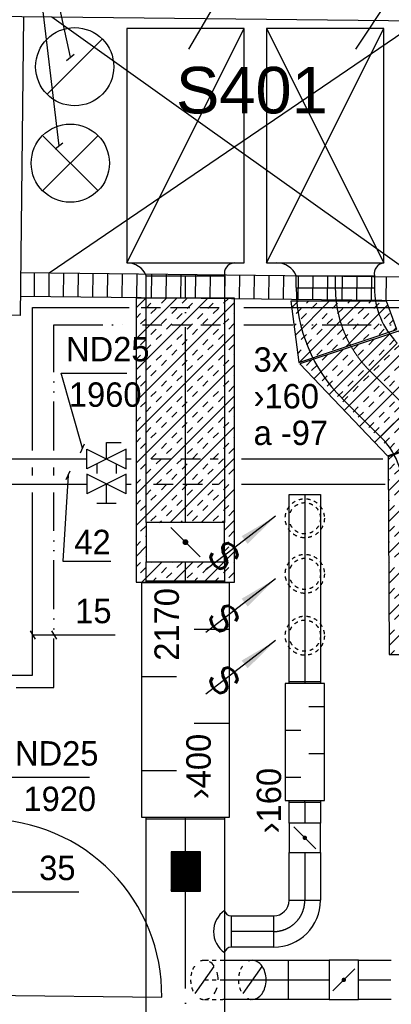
# Model space of a CAD drawing. Header units: millimetres. Extents: x 0 to 83130, y 0 to 53088.
# Tile 100 of 105: x 56259 to 58160, y 44859 to 49897. Entities that reach past the tile are written whole.
import ezdxf
from ezdxf.enums import TextEntityAlignment as Align

# ---------------------------------------------------------------- set-up
doc = ezdxf.new("R2010")
doc.units = ezdxf.units.MM
doc.header["$LTSCALE"] = 50
doc.header["$MEASUREMENT"] = 0
doc.header["$PDMODE"] = 1
for name, pattern in [('2V-CENT', [23, 20, -1.5, 0, -1.5]), ('DASHED_2', [3, 2, -1]), ('V-GOMD', [0.8, 0.4, -0.4]), ('V-KV', [2, 1, 1]), ('V-V', [2, 1, 1]), ('V-VV', [8, 5, -1, 0, -1, 0, -1])]:
    doc.linetypes.add(name, pattern=pattern)
doc.layers.get('0').update_dxf_attribs({"linetype": 'CONTINUOUS'})
for name, color, linetype in [('20604A200D001$0$832 Rominfo', 7, 'CONTINUOUS'), ('20604A200D001$0$A12-HEL4', 251, 'CONTINUOUS'), ('20604A200D001$0$A24-HEL1', 251, 'CONTINUOUS'), ('20604A200D001$0$A24-HEL2', 251, 'CONTINUOUS'), ('20604A200D001$0$A24-SKR1', 251, 'CONTINUOUS'), ('V060-', 3, 'CONTINUOUS'), ('V061-', 1, 'CONTINUOUS'), ('V070-', 3, 'CONTINUOUS'), ('V071-', 1, 'CONTINUOUS'), ('V080-', 3, 'CONTINUOUS'), ('V081', 1, 'CONTINUOUS'), ('V110', 1, 'CONTINUOUS'), ('V110-', 6, 'CONTINUOUS'), ('V111-', 1, 'CONTINUOUS'), ('xref', 7, 'CONTINUOUS')]:
    doc.layers.add(name, color=color, linetype=linetype)
doc.styles.add('20604A200D001$0$Arial', font='arial.ttf', dxfattribs={"height": 238.125})
doc.styles.add('FISO', font='fiso')
doc.styles.add('ISO', font='ISO')
doc.styles.add('SIMPLEX', font='SIMPLEX')

# ---------------------------------------------------------------- blocks, each defined once
blk = doc.blocks.new('TLC90', base_point=(0, 4))
at = {"color": 1}
for p, q in [((-0.346, 4.346), (0.346, 3.654)), ((-0.346, 3.654), (0.346, 4.346))]:
    blk.add_line(p, q, dxfattribs=at)
blk = doc.blocks.new('C90', base_point=(16233, 22618))
at = {"color": 0, "linetype": 'ByBlock'}
blk.add_circle((16233, 22618), 0.5, dxfattribs=at)
blk = doc.blocks.new('FLC90', base_point=(0, 5))
at = {"color": 1}
blk.add_line((-0.346, 4.654), (0.346, 5.346), dxfattribs=at)
blk = doc.blocks.new('FLCG45', base_point=(6, 3))
at = {"color": 1, "linetype": 'V-GOMD'}
blk.add_line((5.756, 2.654), (6.244, 3.346), dxfattribs=at)
blk = doc.blocks.new('LD_P')
for p, q in [((-0.5, 0.5), (-0.5, -0.5)), ((0.5, 0.5), (-0.5, 0.5)), ((0.5, -0.5), (0.5, 0.5)), ((-0.5, -0.5), (0.5, -0.5))]:
    blk.add_line(p, q)
at = {"color": 1}
for p, q in [((-0.3, 0.5), (-0.3, 0.1)), ((0.1, 0.5), (0.1, 0.1)), ((-0.1, -0.5), (-0.1, -0.1)), ((0.3, -0.5), (0.3, -0.1))]:
    blk.add_line(p, q, dxfattribs=at)
blk = doc.blocks.new('KSP_P', base_point=(16239.5, 22597.5))
at = {"color": 0, "linetype": 'ByBlock'}
for p, q in [((16240, 22598), (16239, 22598)), ((16239, 22598), (16239, 22597)), ((16240, 22597), (16240, 22598)), ((16239, 22597), (16240, 22597))]:
    blk.add_line(p, q, dxfattribs=at)
blk = doc.blocks.new('2SP_P', base_point=(16239.5, 22597.5))
for p in [(16239, 22597.5), (16240, 22597.5)]:
    blk.add_point(p)
at = {"color": 0, "linetype": 'ByBlock'}
blk.add_blockref('KSP_P', (16239.5, 22597.5), dxfattribs=at)
at = {"style": 'SIMPLEX', "flags": 3}
blk.add_attdef('0', (16239.5, 22597.5), '', height=1, dxfattribs=at)
blk = doc.blocks.new('C3A', base_point=(16246, 22590.5))
at = {"color": 0, "linetype": 'ByBlock'}
blk.add_line((16247, 22590.5), (16246, 22590.5), dxfattribs=at)
blk = doc.blocks.new('K3A', base_point=(16246, 22590.5))
at = {"color": 0, "linetype": 'ByBlock'}
for p, q in [((16246, 22591), (16247, 22591)), ((16247, 22591), (16247, 22590)), ((16247, 22590), (16246, 22590))]:
    blk.add_line(p, q, dxfattribs=at)
blk = doc.blocks.new('33A', base_point=(16246, 22590.5))
blk.add_point((16247, 22590.5))
at = {"color": 0, "linetype": 'ByBlock'}
blk.add_blockref('K3A', (16246, 22590.5), dxfattribs=at)
at = {"color": 1, "linetype": '2V-CENT'}
blk.add_blockref('C3A', (16246, 22590.5), dxfattribs=at)
at = {"style": 'SIMPLEX', "flags": 3}
blk.add_attdef('0', (16246, 22590.5), '', height=1, dxfattribs=at)
blk = doc.blocks.new('SPJALL', base_point=(16229, 22594))
at = {"color": 1}
blk.add_line((16228.625, 22593.625), (16229.375, 22594.375), dxfattribs=at)
at = {"color": 1, "const_width": 0.075}
blk.add_lwpolyline([(16229, 22594.0375, -1), (16229, 22593.9625, -1), (16229, 22594.0375, -1)], format="xyb", dxfattribs=at)
blk = doc.blocks.new('CBOJ45_P', base_point=(16236.061, 22619.837))
at = {"color": 0, "linetype": 'ByBlock'}
blk.add_arc((16235.44, 22621.337, 0.686), 1.5, 270, 315, dxfattribs=at)
blk = doc.blocks.new('KBOJ45_P', base_point=(16236.061, 22619.837))
at = {"color": 0, "linetype": 'ByBlock'}
for p, q in [((16236.147, 22620.63), (16236.854, 22619.923)), ((16235.44, 22619.337, 0.686), (16235.44, 22620.337, 0.686))]:
    blk.add_line(p, q, dxfattribs=at)
for radius in [1, 2]:
    blk.add_arc((16235.44, 22621.337, 0.686), radius, 270, 315, dxfattribs=at)
blk = doc.blocks.new('3BOJ45_P', base_point=(16236.061, 22619.837))
for p in [(16236.501, 22620.276), (16235.44, 22619.837)]:
    blk.add_point(p)
at = {"color": 0, "linetype": 'ByBlock'}
blk.add_blockref('KBOJ45_P', (16236.061, 22619.837), dxfattribs=at)
at = {"color": 1, "linetype": '2V-CENT'}
blk.add_blockref('CBOJ45_P', (16236.061, 22619.837), dxfattribs=at)
at = {"style": 'ISO', "flags": 3}
blk.add_attdef('0', (16236.061, 22619.837), '', height=1, dxfattribs=at)
blk = doc.blocks.new('V420', base_point=(455, 404.5))
blk.add_line((455, 404.5), (464, 404.5))
blk.add_solid([(455, 404.5), (459, 405), (459, 404)])
blk = doc.blocks.new('V422', base_point=(16230, 22585))
blk.add_blockref('V420', (16230, 22585))
at = {"style": 'SIMPLEX'}
blk.add_text('s', height=4, rotation=90, dxfattribs=at).set_placement((16238, 22585), align=Align.CENTER)
blk = doc.blocks.new('CBOJ90_PB', base_point=(86107, 31352))
at = {"color": 0, "linetype": 'ByBlock'}
blk.add_arc((86106, 31353), 1, 270, 360, dxfattribs=at)
blk = doc.blocks.new('KBOJ90_PB', base_point=(86107, 31352))
at = {"color": 0, "linetype": 'ByBlock'}
for p, q in [((86106.5, 31353), (86107.5, 31353)), ((86106, 31352.5), (86106, 31351.5))]:
    blk.add_line(p, q, dxfattribs=at)
for radius in [1.5, 0.5]:
    blk.add_arc((86106, 31353), radius, 270, 360, dxfattribs=at)
blk = doc.blocks.new('3BOJ90_PB', base_point=(86107, 31352))
for p in [(86107, 31353), (86106, 31352)]:
    blk.add_point(p)
at = {"color": 1, "linetype": '2V-CENT'}
blk.add_blockref('CBOJ90_PB', (86107, 31352), dxfattribs=at)
at = {"color": 0, "linetype": 'ByBlock'}
blk.add_blockref('KBOJ90_PB', (86107, 31352), dxfattribs=at)
at = {"style": 'ISO', "flags": 3}
blk.add_attdef('0', (86107, 31352), '', height=1, dxfattribs=at)
blk = doc.blocks.new('*X221')
at = {"color": 0}
for p, q in [((56854.9, 48104.5), (57222.4, 48471.9)), ((56854.9, 48263.6), (57063.3, 48471.9)), ((56854.9, 48422.7), (56904.2, 48471.9)), ((56984, 48445.7), (57010.2, 48471.9)), ((57090, 48445.7), (57116.3, 48471.9)), ((57302.2, 48445.7), (57328.4, 48471.9)), ((56854.9, 47945.4), (57358.5, 48449)), ((56904.4, 48419.1), (56930.9, 48445.7)), ((56930.9, 48392.6), (56957.5, 48419.1)), ((57037, 48392.6), (57063.5, 48419.1)), ((57116.6, 48419.1), (57143.1, 48445.7)), ((57222.6, 48419.1), (57249.1, 48445.7)), ((57249.1, 48392.6), (57275.6, 48419.1)), ((56854.9, 48369.6), (56877.9, 48392.6)), ((56877.9, 48339.6), (56904.4, 48366.1)), ((56984, 48339.6), (57010.5, 48366.1)), ((57063.5, 48366.1), (57090, 48392.6)), ((57169.6, 48366.1), (57196.1, 48392.6)), ((57196.1, 48339.6), (57222.6, 48366.1)), ((57302.2, 48339.6), (57328.7, 48366.1)), ((57355.2, 48392.6), (57358.5, 48395.9)), ((57010.5, 48313.1), (57037, 48339.6)), ((57116.6, 48313.1), (57143.1, 48339.6)), ((57328.7, 48313.1), (57355.2, 48339.6)), ((56854.9, 47786.3), (57358.5, 48289.9)), ((56930.9, 48286.6), (56957.5, 48313.1)), ((56957.5, 48260), (56984, 48286.6)), ((57063.5, 48260), (57090, 48286.6)), ((57143.1, 48286.6), (57169.6, 48313.1)), ((57249.1, 48286.6), (57275.6, 48313.1)), ((57275.6, 48260), (57302.2, 48286.6)), ((56877.9, 48233.5), (56904.4, 48260)), ((56904.4, 48207), (56930.9, 48233.5)), ((57010.5, 48207), (57037, 48233.5)), ((57090, 48233.5), (57116.6, 48260)), ((57196.1, 48233.5), (57222.6, 48260)), ((57222.6, 48207), (57249.1, 48233.5)), ((57328.7, 48207), (57355.2, 48233.5)), ((56854.9, 48157.5), (56877.9, 48180.5)), ((56957.5, 48154), (56984, 48180.5)), ((57037, 48180.5), (57063.5, 48207)), ((57143.1, 48180.5), (57169.6, 48207)), ((57169.6, 48154), (57196.1, 48180.5)), ((57275.6, 48154), (57302.2, 48180.5)), ((57355.2, 48180.5), (57358.5, 48183.8)), ((56854.9, 47627.2), (57358.5, 48130.8)), ((56904.4, 48100.9), (56930.9, 48127.5)), ((56984, 48127.5), (57010.5, 48154)), ((57090, 48127.5), (57116.6, 48154)), ((57116.6, 48100.9), (57143.1, 48127.5)), ((57222.6, 48100.9), (57249.1, 48127.5)), ((57302.2, 48127.5), (57328.7, 48154)), ((56854.9, 48051.4), (56877.9, 48074.4)), ((56930.9, 48074.4), (56957.5, 48100.9)), ((57037, 48074.4), (57063.5, 48100.9)), ((57063.5, 48047.9), (57090, 48074.4)), ((57169.6, 48047.9), (57196.1, 48074.4)), ((57249.1, 48074.4), (57275.6, 48100.9)), ((57355.2, 48074.4), (57358.5, 48077.7)), ((56877.9, 48021.4), (56904.4, 48047.9)), ((56984, 48021.4), (57010.5, 48047.9)), ((57010.5, 47994.9), (57037, 48021.4)), ((57116.6, 47994.9), (57143.1, 48021.4)), ((57196.1, 48021.4), (57222.6, 48047.9)), ((57302.2, 48021.4), (57328.7, 48047.9)), ((57328.7, 47994.9), (57355.2, 48021.4)), ((56854.9, 47468.1), (57358.5, 47971.7)), ((56930.9, 47968.4), (56957.5, 47994.9)), ((56957.5, 47941.8), (56984, 47968.4)), ((57063.5, 47941.8), (57090, 47968.4)), ((57143.1, 47968.4), (57169.6, 47994.9)), ((57249.1, 47968.4), (57275.6, 47994.9)), ((57275.6, 47941.8), (57302.2, 47968.4)), ((56877.9, 47915.3), (56904.4, 47941.8)), ((56904.4, 47888.8), (56930.9, 47915.3)), ((57010.5, 47888.8), (57037, 47915.3)), ((57090, 47915.3), (57116.6, 47941.8)), ((57196.1, 47915.3), (57222.6, 47941.8)), ((57222.6, 47888.8), (57249.1, 47915.3)), ((57328.7, 47888.8), (57355.2, 47915.3)), ((56854.9, 47839.3), (56877.9, 47862.3)), ((56957.5, 47835.8), (56984, 47862.3)), ((57037, 47862.3), (57063.5, 47888.8)), ((57143.1, 47862.3), (57169.6, 47888.8)), ((57169.6, 47835.8), (57196.1, 47862.3)), ((57275.6, 47835.8), (57302.2, 47862.3)), ((57355.2, 47862.3), (57358.5, 47865.6)), ((56854.9, 47309), (57358.5, 47812.6)), ((56984, 47809.3), (57010.5, 47835.8)), ((57090, 47809.3), (57116.6, 47835.8)), ((57302.2, 47809.3), (57328.7, 47835.8)), ((56904.4, 47782.7), (56930.9, 47809.3)), ((56930.9, 47756.2), (56957.5, 47782.7)), ((57037, 47756.2), (57063.5, 47782.7)), ((57116.6, 47782.7), (57143.1, 47809.3)), ((57222.6, 47782.7), (57249.1, 47809.3)), ((57249.1, 47756.2), (57275.6, 47782.7)), ((57355.2, 47756.2), (57358.5, 47759.5)), ((56854.9, 47733.2), (56877.9, 47756.2)), ((56877.9, 47703.2), (56904.4, 47729.7)), ((56984, 47703.2), (57010.5, 47729.7)), ((57063.5, 47729.7), (57090, 47756.2)), ((57169.6, 47729.7), (57196.1, 47756.2)), ((57196.1, 47703.2), (57222.6, 47729.7)), ((57302.2, 47703.2), (57328.7, 47729.7)), ((56930.9, 47650.2), (56957.5, 47676.7)), ((57010.5, 47676.7), (57037, 47703.2)), ((57116.6, 47676.7), (57143.1, 47703.2)), ((57143.1, 47650.2), (57169.6, 47676.7)), ((57249.1, 47650.2), (57275.6, 47676.7)), ((57328.7, 47676.7), (57355.2, 47703.2)), ((56877.9, 47597.1), (56904.4, 47623.6)), ((56957.5, 47623.6), (56984, 47650.2)), ((57028.2, 47323.2), (57358.5, 47653.5)), ((57063.5, 47623.6), (57090, 47650.2)), ((57090, 47597.1), (57116.6, 47623.6)), ((57196.1, 47597.1), (57222.6, 47623.6)), ((57275.6, 47623.6), (57302.2, 47650.2)), ((56904.4, 47570.6), (56930.9, 47597.1)), ((57010.5, 47570.6), (57037, 47597.1)), ((57037, 47544.1), (57063.5, 47570.6)), ((57143.1, 47544.1), (57169.6, 47570.6)), ((57222.6, 47570.6), (57249.1, 47597.1)), ((57328.7, 47570.6), (57355.2, 47597.1)), ((56854.9, 47521.1), (56877.9, 47544.1)), ((56957.5, 47517.6), (56984, 47544.1)), ((56984, 47491.1), (57010.5, 47517.6)), ((57090, 47491.1), (57116.6, 47517.6)), ((57169.6, 47517.6), (57196.1, 47544.1)), ((57275.6, 47517.6), (57302.2, 47544.1)), ((57302.2, 47491.1), (57328.7, 47517.6)), ((57355.2, 47544.1), (57358.5, 47547.4)), ((56904.4, 47464.5), (56930.9, 47491.1)), ((56930.9, 47438), (56957.5, 47464.5)), ((57037, 47438), (57063.5, 47464.5)), ((57116.6, 47464.5), (57143.1, 47491.1)), ((57187.3, 47323.2), (57358.5, 47494.4)), ((57222.6, 47464.5), (57249.1, 47491.1)), ((57249.1, 47438), (57275.6, 47464.5)), ((56854.9, 47415), (56877.9, 47438)), ((56877.9, 47385), (56904.4, 47411.5)), ((56984, 47385), (57010.5, 47411.5)), ((57063.5, 47411.5), (57090, 47438)), ((57169.6, 47411.5), (57196.1, 47438)), ((57196.1, 47385), (57222.6, 47411.5)), ((57302.2, 47385), (57328.7, 47411.5)), ((57355.2, 47438), (57358.5, 47441.3)), ((56930.9, 47332), (56957.5, 47358.5)), ((57010.5, 47358.5), (57037, 47385)), ((57116.6, 47358.5), (57143.1, 47385)), ((57143.1, 47332), (57169.6, 47358.5)), ((57249.1, 47332), (57275.6, 47358.5)), ((57328.7, 47358.5), (57355.2, 47385)), ((56975.2, 47323.2), (56984, 47332)), ((57081.2, 47323.2), (57090, 47332)), ((57293.4, 47323.2), (57302.2, 47332)), ((57307.1, 47283.9), (57358.5, 47335.3)), ((56877.9, 47278.9), (56904.4, 47305.4)), ((57328.7, 47252.4), (57355.2, 47278.9)), ((56854.9, 47202.9), (56877.9, 47225.9)), ((56904.4, 47252.4), (56907.1, 47255.1)), ((57355.2, 47225.9), (57358.5, 47229.2)), ((56854.9, 47149.9), (56907.1, 47202.1)), ((57307.1, 47177.8), (57328.7, 47199.4)), ((57307.1, 47124.8), (57358.5, 47176.2)), ((56854.9, 47096.8), (56877.9, 47119.8)), ((56883.4, 47019.3), (56987.3, 47123.2)), ((56904.4, 47146.3), (56907.1, 47149)), ((56930.9, 47119.8), (56934.3, 47123.2)), ((57037, 47119.8), (57040.3, 47123.2)), ((57042.5, 47019.3), (57146.4, 47123.2)), ((57063.5, 47093.3), (57090, 47119.8)), ((57169.6, 47093.3), (57196.1, 47119.8)), ((57201.6, 47019.3), (57305.5, 47123.2)), ((57249.1, 47119.8), (57252.5, 47123.2)), ((57355.2, 47119.8), (57358.5, 47123.1)), ((56877.9, 47066.8), (56904.4, 47093.3)), ((56984, 47066.8), (57010.5, 47093.3)), ((57010.5, 47040.3), (57037, 47066.8)), ((57116.6, 47040.3), (57143.1, 47066.8)), ((57196.1, 47066.8), (57222.6, 47093.3)), ((57302.2, 47066.8), (57328.7, 47093.3)), ((57328.7, 47040.3), (57355.2, 47066.8)), ((56936.4, 47019.3), (56957.5, 47040.3)), ((57148.6, 47019.3), (57169.6, 47040.3)), ((57254.6, 47019.3), (57275.6, 47040.3))]:
    blk.add_line(p, q, dxfattribs=at)
blk = doc.blocks.new('*X222')
at = {"color": 0}
for p, q in [((57650.8, 48423.1), (57683.6, 48455.8)), ((57669.4, 48282.6), (57842.7, 48455.8)), ((57673.4, 48392.6), (57699.9, 48419.1)), ((57688.3, 48142.4), (58001.8, 48455.8)), ((57726.4, 48445.7), (57736.6, 48455.8)), ((57752.9, 48419.1), (57779.5, 48445.7)), ((57859, 48419.1), (57885.5, 48445.7)), ((57885.5, 48392.6), (57912, 48419.1)), ((57928, 48223), (58142.3, 48437.2)), ((57938.6, 48445.7), (57948.7, 48455.8)), ((57991.6, 48392.6), (58018.1, 48419.1)), ((58044.6, 48445.7), (58054.8, 48455.8)), ((58071.1, 48419.1), (58097.7, 48445.7)), ((57699.9, 48366.1), (57726.4, 48392.6)), ((57806, 48366.1), (57832.5, 48392.6)), ((57832.5, 48339.6), (57859, 48366.1)), ((57938.6, 48339.6), (57965.1, 48366.1)), ((58018.1, 48366.1), (58044.6, 48392.6)), ((58124.2, 48366.1), (58150.7, 48392.6)), ((57663.2, 48329.4), (57673.4, 48339.6)), ((57752.9, 48313.1), (57779.5, 48339.6)), ((57965.1, 48313.1), (57991.6, 48339.6)), ((58071.1, 48313.1), (58097.7, 48339.6)), ((58150.7, 48339.6), (58170.6, 48359.5)), ((58167.7, 48303.6), (58184.8, 48320.7)), ((57699.9, 48260), (57726.4, 48286.6)), ((57779.5, 48286.6), (57806, 48313.1)), ((57842.2, 47978.1), (58152.8, 48288.7)), ((57885.5, 48286.6), (57912, 48313.1)), ((57912, 48260), (57938.6, 48286.6)), ((58018.1, 48260), (58044.6, 48286.6)), ((58097.7, 48286.6), (58124.2, 48313.1)), ((58203.7, 48286.6), (58209.4, 48292.2)), ((58230.2, 48260), (58236, 48265.8)), ((57726.4, 48233.5), (57752.9, 48260)), ((57832.5, 48233.5), (57859, 48260)), ((57859, 48207), (57885.5, 48233.5)), ((57919.8, 47896.6), (58262.7, 48239.4)), ((57965.1, 48207), (57991.6, 48233.5)), ((58044.6, 48233.5), (58071.1, 48260)), ((58150.7, 48233.5), (58177.2, 48260)), ((58177.2, 48207), (58203.7, 48233.5)), ((58283.3, 48207), (58289.3, 48213.1)), ((57681.8, 48188.9), (57699.9, 48207)), ((57764.7, 48059.6), (57914.2, 48209.2)), ((57779.5, 48180.5), (57806, 48207)), ((57806, 48154), (57832.5, 48180.5)), ((57912, 48154), (57938.6, 48180.5)), ((57991.6, 48180.5), (58018.1, 48207)), ((58097.7, 48180.5), (58124.2, 48207)), ((58124.2, 48154), (58150.7, 48180.5)), ((58230.2, 48154), (58256.8, 48180.5)), ((58309.8, 48180.5), (58316, 48186.7)), ((57726.4, 48127.5), (57752.9, 48154)), ((57752.9, 48100.9), (57779.5, 48127.5)), ((57859, 48100.9), (57885.5, 48127.5)), ((57938.6, 48127.5), (57965.1, 48154)), ((57997.4, 47815), (58342.6, 48160.3)), ((58044.6, 48127.5), (58071.1, 48154)), ((58071.1, 48100.9), (58097.7, 48127.5)), ((58177.2, 48100.9), (58203.7, 48127.5)), ((58256.8, 48127.5), (58283.3, 48154)), ((58362.8, 48127.5), (58369.3, 48133.9)), ((57806, 48047.9), (57832.5, 48074.4)), ((57885.5, 48074.4), (57912, 48100.9)), ((57991.6, 48074.4), (58018.1, 48100.9)), ((58018.1, 48047.9), (58044.6, 48074.4)), ((58074.9, 47733.5), (58422.6, 48081.2)), ((58124.2, 48047.9), (58150.7, 48074.4)), ((58203.7, 48074.4), (58230.2, 48100.9)), ((58309.8, 48074.4), (58336.3, 48100.9)), ((58336.3, 48047.9), (58362.8, 48074.4)), ((58389.3, 48100.9), (58396, 48107.5)), ((57832.5, 48021.4), (57859, 48047.9)), ((57938.6, 48021.4), (57965.1, 48047.9)), ((57965.1, 47994.9), (57991.6, 48021.4)), ((58071.1, 47994.9), (58097.7, 48021.4)), ((58150.7, 48021.4), (58177.2, 48047.9)), ((58256.8, 48021.4), (58283.3, 48047.9)), ((58283.3, 47994.9), (58309.8, 48021.4)), ((58389.3, 47994.9), (58415.9, 48021.4)), ((58442.4, 48047.9), (58449.3, 48054.8)), ((58468.9, 48021.4), (58475.9, 48028.4)), ((57885.5, 47968.4), (57912, 47994.9)), ((57912, 47941.8), (57938.6, 47968.4)), ((58018.1, 47941.8), (58044.6, 47968.4)), ((58097.7, 47968.4), (58124.2, 47994.9)), ((58179.3, 47678.8), (58502.6, 48002)), ((58203.7, 47968.4), (58230.2, 47994.9)), ((58230.2, 47941.8), (58256.8, 47968.4)), ((58336.3, 47941.8), (58362.8, 47968.4)), ((58415.9, 47968.4), (58442.4, 47994.9)), ((58521.9, 47968.4), (58529.2, 47975.7)), ((57965.1, 47888.8), (57991.6, 47915.3)), ((58044.6, 47915.3), (58071.1, 47941.8)), ((58150.7, 47915.3), (58177.2, 47941.8)), ((58177.2, 47888.8), (58203.7, 47915.3)), ((58283.3, 47888.8), (58309.8, 47915.3)), ((58362.8, 47915.3), (58389.3, 47941.8)), ((58424.4, 47764.8), (58582.5, 47922.9)), ((58468.9, 47915.3), (58495.4, 47941.8)), ((58495.4, 47888.8), (58521.9, 47915.3)), ((58548.4, 47941.8), (58555.9, 47949.3)), ((57991.6, 47862.3), (58018.1, 47888.8)), ((58097.7, 47862.3), (58124.2, 47888.8)), ((58124.2, 47835.8), (58150.7, 47862.3)), ((58230.2, 47835.8), (58256.8, 47862.3)), ((58309.8, 47862.3), (58336.3, 47888.8)), ((58415.9, 47862.3), (58442.4, 47888.8)), ((58442.4, 47835.8), (58468.9, 47862.3)), ((58548.4, 47835.8), (58575, 47862.3)), ((58601.5, 47888.8), (58609.2, 47896.5)), ((58628, 47862.3), (58635.9, 47870.2)), ((58044.6, 47809.3), (58071.1, 47835.8)), ((58146.5, 47327.7), (58658.4, 47839.7)), ((58256.8, 47809.3), (58283.3, 47835.8)), ((58362.8, 47809.3), (58389.3, 47835.8)), ((58575, 47809.3), (58576.9, 47811.2)), ((58587.9, 47822.2), (58601.5, 47835.8)), ((58071.1, 47782.7), (58097.7, 47809.3)), ((58177.2, 47782.7), (58203.7, 47809.3)), ((58203.7, 47756.2), (58230.2, 47782.7)), ((58309.8, 47756.2), (58336.3, 47782.7)), ((58389.3, 47782.7), (58415.9, 47809.3)), ((58506.1, 47793.5), (58521.9, 47809.3)), ((58521.9, 47756.2), (58548.4, 47782.7)), ((58628, 47756.2), (58654.5, 47782.7)), ((58124.2, 47729.7), (58150.7, 47756.2)), ((58145.8, 47486.1), (58413.8, 47754.2)), ((58150.7, 47703.2), (58177.2, 47729.7)), ((58261, 47707.5), (58283.3, 47729.7)), ((58342.7, 47736.1), (58362.8, 47756.2)), ((58442.4, 47729.7), (58468.9, 47756.2)), ((58468.9, 47703.2), (58495.4, 47729.7)), ((58575, 47703.2), (58601.5, 47729.7)), ((58654.5, 47729.7), (58659.5, 47734.7)), ((58145, 47644.5), (58169.2, 47668.7)), ((58147.2, 47169.4), (58659.5, 47681.7)), ((58203.7, 47650.2), (58230.2, 47676.7)), ((58283.3, 47676.7), (58309.8, 47703.2)), ((58389.3, 47676.7), (58415.9, 47703.2)), ((58415.9, 47650.2), (58442.4, 47676.7)), ((58521.9, 47650.2), (58548.4, 47676.7)), ((58601.5, 47676.7), (58628, 47703.2)), ((58150.7, 47597.1), (58177.2, 47623.6)), ((58230.2, 47623.6), (58256.8, 47650.2)), ((58336.3, 47623.6), (58362.8, 47650.2)), ((58362.8, 47597.1), (58389.3, 47623.6)), ((58468.9, 47597.1), (58495.4, 47623.6)), ((58548.4, 47623.6), (58575, 47650.2)), ((58654.5, 47623.6), (58659.5, 47628.7)), ((58177.2, 47570.6), (58203.7, 47597.1)), ((58283.3, 47570.6), (58309.8, 47597.1)), ((58309.8, 47544.1), (58336.3, 47570.6)), ((58415.9, 47544.1), (58442.4, 47570.6)), ((58495.4, 47570.6), (58521.9, 47597.1)), ((58601.5, 47570.6), (58628, 47597.1)), ((58628, 47544.1), (58654.5, 47570.6)), ((58145.5, 47538.9), (58150.7, 47544.1)), ((58147.9, 47011), (58659.5, 47522.6)), ((58230.2, 47517.6), (58256.8, 47544.1)), ((58256.8, 47491.1), (58283.3, 47517.6)), ((58362.8, 47491.1), (58389.3, 47517.6)), ((58442.4, 47517.6), (58468.9, 47544.1)), ((58548.4, 47517.6), (58575, 47544.1)), ((58575, 47491.1), (58601.5, 47517.6)), ((58177.2, 47464.5), (58203.7, 47491.1)), ((58203.7, 47438), (58230.2, 47464.5)), ((58309.8, 47438), (58336.3, 47464.5)), ((58389.3, 47464.5), (58415.9, 47491.1)), ((58495.4, 47464.5), (58521.9, 47491.1)), ((58521.9, 47438), (58548.4, 47464.5)), ((58628, 47438), (58654.5, 47464.5)), ((58146, 47433.3), (58150.7, 47438)), ((58150.7, 47385), (58177.2, 47411.5)), ((58256.8, 47385), (58283.3, 47411.5)), ((58336.3, 47411.5), (58362.8, 47438)), ((58442.4, 47411.5), (58468.9, 47438)), ((58468.9, 47385), (58495.4, 47411.5)), ((58575, 47385), (58601.5, 47411.5)), ((58654.5, 47411.5), (58659.5, 47416.5)), ((58148.6, 46852.6), (58659.5, 47363.5)), ((58203.7, 47332), (58230.2, 47358.5)), ((58283.3, 47358.5), (58309.8, 47385)), ((58389.3, 47358.5), (58415.9, 47385)), ((58415.9, 47332), (58442.4, 47358.5)), ((58521.9, 47332), (58548.4, 47358.5)), ((58601.5, 47358.5), (58628, 47385)), ((58230.2, 47305.4), (58256.8, 47332)), ((58336.3, 47305.4), (58362.8, 47332)), ((58548.4, 47305.4), (58575, 47332)), ((58654.5, 47305.4), (58659.5, 47310.5)), ((58150.7, 47278.9), (58177.2, 47305.4)), ((58177.2, 47252.4), (58203.7, 47278.9)), ((58283.3, 47252.4), (58309.8, 47278.9)), ((58362.8, 47278.9), (58389.3, 47305.4)), ((58468.9, 47278.9), (58495.4, 47305.4)), ((58495.4, 47252.4), (58521.9, 47278.9)), ((58601.5, 47252.4), (58628, 47278.9)), ((58147, 47222.2), (58150.7, 47225.9)), ((58230.2, 47199.4), (58256.8, 47225.9)), ((58309.8, 47225.9), (58336.3, 47252.4)), ((58415.9, 47225.9), (58442.4, 47252.4)), ((58442.4, 47199.4), (58468.9, 47225.9)), ((58548.4, 47199.4), (58575, 47225.9)), ((58628, 47225.9), (58654.5, 47252.4)), ((58149.4, 46694.2), (58659.5, 47204.4)), ((58177.2, 47146.3), (58203.7, 47172.9)), ((58256.8, 47172.9), (58283.3, 47199.4)), ((58362.8, 47172.9), (58389.3, 47199.4)), ((58389.3, 47146.3), (58415.9, 47172.9)), ((58495.4, 47146.3), (58521.9, 47172.9)), ((58575, 47172.9), (58601.5, 47199.4)), ((58147.4, 47116.6), (58150.7, 47119.8)), ((58203.7, 47119.8), (58230.2, 47146.3)), ((58309.8, 47119.8), (58336.3, 47146.3)), ((58336.3, 47093.3), (58362.8, 47119.8)), ((58442.4, 47093.3), (58468.9, 47119.8)), ((58521.9, 47119.8), (58548.4, 47146.3)), ((58628, 47119.8), (58654.5, 47146.3)), ((58150.7, 47066.8), (58177.2, 47093.3)), ((58256.8, 47066.8), (58283.3, 47093.3)), ((58283.3, 47040.3), (58309.8, 47066.8)), ((58389.3, 47040.3), (58415.9, 47066.8)), ((58468.9, 47066.8), (58495.4, 47093.3)), ((58575, 47066.8), (58601.5, 47093.3)), ((58601.5, 47040.3), (58628, 47066.8)), ((58654.5, 47093.3), (58659.5, 47098.3)), ((58203.7, 47013.8), (58230.2, 47040.3)), ((58230.2, 46987.2), (58256.8, 47013.8)), ((58262.5, 46648.2), (58659.5, 47045.3)), ((58336.3, 46987.2), (58362.8, 47013.8)), ((58415.9, 47013.8), (58442.4, 47040.3)), ((58521.9, 47013.8), (58548.4, 47040.3)), ((58548.4, 46987.2), (58575, 47013.8)), ((58150.7, 46960.7), (58177.2, 46987.2)), ((58177.2, 46934.2), (58203.7, 46960.7)), ((58283.3, 46934.2), (58309.8, 46960.7)), ((58362.8, 46960.7), (58389.3, 46987.2)), ((58468.9, 46960.7), (58495.4, 46987.2)), ((58495.4, 46934.2), (58521.9, 46960.7)), ((58601.5, 46934.2), (58628, 46960.7)), ((58654.5, 46987.2), (58659.5, 46992.3)), ((58148.4, 46905.4), (58150.7, 46907.7)), ((58230.2, 46881.2), (58256.8, 46907.7)), ((58309.8, 46907.7), (58336.3, 46934.2)), ((58415.9, 46907.7), (58442.4, 46934.2)), ((58442.4, 46881.2), (58468.9, 46907.7)), ((58548.4, 46881.2), (58575, 46907.7)), ((58628, 46907.7), (58654.5, 46934.2)), ((58177.2, 46828.1), (58203.7, 46854.7)), ((58256.8, 46854.7), (58283.3, 46881.2)), ((58362.8, 46854.7), (58389.3, 46881.2)), ((58389.3, 46828.1), (58415.9, 46854.7)), ((58421.6, 46648.2), (58659.5, 46886.2)), ((58495.4, 46828.1), (58521.9, 46854.7)), ((58575, 46854.7), (58601.5, 46881.2)), ((58203.7, 46801.6), (58230.2, 46828.1)), ((58309.8, 46801.6), (58336.3, 46828.1)), ((58521.9, 46801.6), (58548.4, 46828.1)), ((58628, 46801.6), (58654.5, 46828.1)), ((58148.9, 46799.8), (58150.7, 46801.6)), ((58150.7, 46748.6), (58177.2, 46775.1)), ((58256.8, 46748.6), (58283.3, 46775.1)), ((58336.3, 46775.1), (58362.8, 46801.6)), ((58442.4, 46775.1), (58468.9, 46801.6)), ((58468.9, 46748.6), (58495.4, 46775.1)), ((58575, 46748.6), (58601.5, 46775.1)), ((58654.5, 46775.1), (58659.5, 46780.1)), ((58203.7, 46695.6), (58230.2, 46722.1)), ((58283.3, 46722.1), (58309.8, 46748.6)), ((58389.3, 46722.1), (58415.9, 46748.6)), ((58415.9, 46695.6), (58442.4, 46722.1)), ((58521.9, 46695.6), (58548.4, 46722.1)), ((58580.7, 46648.2), (58659.5, 46727.1)), ((58601.5, 46722.1), (58628, 46748.6)), ((58156.4, 46648.2), (58177.2, 46669)), ((58230.2, 46669), (58256.8, 46695.6)), ((58336.3, 46669), (58362.8, 46695.6)), ((58368.5, 46648.2), (58389.3, 46669)), ((58474.6, 46648.2), (58495.4, 46669)), ((58548.4, 46669), (58575, 46695.6)), ((58654.5, 46669), (58659.5, 46674.1))]:
    blk.add_line(p, q, dxfattribs=at)
blk = doc.blocks.new('*X123')
at = {"color": 0}
for p, q in [((52042, 22945), (52338, 23241)), ((52042, 22954), (52329, 23241)), ((52042, 22963), (52320, 23241)), ((52042, 22971), (52312, 23241)), ((52042, 22980), (52303, 23241)), ((52042, 22989), (52294, 23241)), ((52042, 22998), (52285, 23241)), ((52042, 23007), (52276, 23241)), ((52042, 23016), (52267, 23241)), ((52042, 23024), (52259, 23241)), ((52042, 23033), (52250, 23241)), ((52042, 23042), (52241, 23241)), ((52042, 23051), (52232, 23241)), ((52042, 23060), (52223, 23241)), ((52042, 23069), (52214, 23241)), ((52042, 23077), (52205, 23241)), ((52042, 23086), (52197, 23241)), ((52042, 23095), (52188, 23241)), ((52042, 23104), (52179, 23241)), ((52042, 23113), (52170, 23241)), ((52042, 23122), (52161, 23241)), ((52042, 23130), (52152, 23241)), ((52042, 23139), (52144, 23241)), ((52042, 23148), (52135, 23241)), ((52042, 23157), (52126, 23241)), ((52042, 23166), (52117, 23241)), ((52042, 23175), (52108, 23241)), ((52042, 23183), (52099, 23241)), ((52042, 23192), (52091, 23241)), ((52042, 23201), (52082, 23241)), ((52042, 23210), (52073, 23241)), ((52042, 23219), (52064, 23241)), ((52042, 23228), (52055, 23241)), ((52042, 23237), (52046, 23241)), ((52047, 22941), (52347, 23241)), ((52056, 22941), (52356, 23241)), ((52065, 22941), (52365, 23241)), ((52073, 22941), (52373, 23241)), ((52082, 22941), (52382, 23241)), ((52091, 22941), (52391, 23241)), ((52100, 22941), (52400, 23241)), ((52109, 22941), (52409, 23241)), ((52118, 22941), (52418, 23241)), ((52126, 22941), (52426, 23241)), ((52135, 22941), (52435, 23241)), ((52144, 22941), (52442, 23239)), ((52153, 22941), (52442, 23230)), ((52162, 22941), (52442, 23221)), ((52171, 22941), (52442, 23212)), ((52179, 22941), (52442, 23203)), ((52188, 22941), (52442, 23195)), ((52197, 22941), (52442, 23186)), ((52206, 22941), (52442, 23177)), ((52215, 22941), (52442, 23168)), ((52224, 22941), (52442, 23159)), ((52233, 22941), (52442, 23150)), ((52241, 22941), (52442, 23142)), ((52250, 22941), (52442, 23133)), ((52259, 22941), (52442, 23124)), ((52268, 22941), (52442, 23115)), ((52277, 22941), (52442, 23106)), ((52286, 22941), (52442, 23097)), ((52294, 22941), (52442, 23089)), ((52303, 22941), (52442, 23080)), ((52312, 22941), (52442, 23071)), ((52321, 22941), (52442, 23062)), ((52330, 22941), (52442, 23053)), ((52339, 22941), (52442, 23044)), ((52347, 22941), (52442, 23035)), ((52356, 22941), (52442, 23027)), ((52365, 22941), (52442, 23018)), ((52374, 22941), (52442, 23009)), ((52383, 22941), (52442, 23000)), ((52392, 22941), (52442, 22991)), ((52400, 22941), (52442, 22982)), ((52409, 22941), (52442, 22974)), ((52418, 22941), (52442, 22965)), ((52427, 22941), (52442, 22956)), ((52436, 22941), (52442, 22947))]:
    blk.add_line(p, q, dxfattribs=at)
blk = doc.blocks.new('20604A200D001')
at = {"layer": '20604A200D001$0$A12-HEL4', "color": 7}
for points in [[(65950.7, 47644.8), (78934.9, 47503.2)], [(71733.7, 46051.7), (71750.4, 47581.6)], [(71733.7, 46051.7), (71583.7, 46053.3)]]:
    blk.add_lwpolyline(points, dxfattribs=at)
at = {"layer": '20604A200D001$0$A24-HEL1', "color": 7}
for points in [[(71879.3, 46270.1), (73773.4, 47559.5)], [(71893.5, 47580), (73759.1, 46249.6)], [(71555.7, 42574.4), (72455.7, 42564.6)]]:
    blk.add_lwpolyline(points, dxfattribs=at)
blk.add_arc((71555.7, 42574.4), 900, 359.375, 89.3751, dxfattribs=at)
at = {"layer": '20604A200D001$0$A24-HEL2', "color": 7}
for points in [[(71736.1, 46271.6), (73985.9, 46247.1)], [(71734.8, 46151.6), (73734.6, 46129.8)]]:
    blk.add_lwpolyline(points, dxfattribs=at)
at = {"layer": '20604A200D001$0$A24-SKR1', "color": 7}
for points in [[(71803.7, 46150.9), (71805, 46270.9)], [(71878.7, 46150.1), (71880, 46270.1)], [(71953.7, 46149.3), (71955, 46269.3)], [(72028.7, 46148.4), (72030, 46268.4)], [(72103.7, 46147.6), (72105, 46267.6)], [(72178.7, 46146.8), (72180, 46266.8)], [(72253.7, 46146), (72255, 46266)], [(72328.7, 46145.2), (72330, 46265.2)], [(72403.7, 46144.4), (72405, 46264.3)], [(72478.7, 46143.5), (72480, 46263.5)], [(72553.7, 46142.7), (72555, 46262.7)], [(72628.7, 46141.9), (72630, 46261.9)], [(72703.7, 46141.1), (72705, 46261.1)], [(72778.7, 46140.3), (72780, 46260.3)], [(72853.7, 46139.4), (72855, 46259.4)], [(72928.7, 46138.6), (72930, 46258.6)], [(73003.7, 46137.8), (73005, 46257.8)], [(73078.7, 46137), (73080, 46257)], [(73153.7, 46136.2), (73155, 46256.2)], [(73228.7, 46135.4), (73230, 46255.3)], [(73303.7, 46134.5), (73305, 46254.5)], [(73378.7, 46133.7), (73380, 46253.7)], [(73453.6, 46132.9), (73455, 46252.9)], [(73528.6, 46132.1), (73529.9, 46252.1)], [(73603.6, 46131.3), (73604.9, 46251.3)]]:
    blk.add_lwpolyline(points, dxfattribs=at)
at = {"layer": '20604A200D001$0$832 Rominfo', "color": 7, "style": '20604A200D001$0$Arial'}
blk.add_text('S401', height=238.12, dxfattribs=at).set_placement((72528.1, 47086.4))

msp = doc.modelspace()

# ---------------------------------------------------------------- linework, layer by layer
at = {"layer": 'V060-'}
for p, q in [((57407.68, 49852.14), (56807.68, 49852.14)), ((56807.68, 49852.14), (56807.68, 48652.14)), ((57407.68, 48652.14), (57407.68, 49852.14)), ((58122.63, 49852.14), (57522.63, 49852.14)), ((57522.63, 49852.14), (57522.63, 48652.14)), ((58122.63, 48652.14), (58122.63, 49852.14)), ((56807.68, 48652.14), (57407.68, 48652.14)), ((57522.63, 48652.14), (58122.63, 48652.14)), ((56907.11, 48586.54), (57307.11, 48586.54)), ((57674.09, 48586.54), (58074.09, 48586.54)), ((57340.56, 45310.91, -165.83), (57340.56, 45150.91, -165.83)), ((57632.21, 45083.64), (57632.21, 44883.64))]:
    msp.add_line(p, q, dxfattribs=at)
at = {"layer": 'V060-', "color": 1, "linetype": 'Continuous'}
for p, q in [((56807.68, 48652.14), (57407.68, 49852.14)), ((57522.63, 48652.14), (58122.63, 49852.14)), ((57522.63, 49852.14), (58122.63, 48652.14))]:
    msp.add_line(p, q, dxfattribs=at)
at = {"layer": 'V060-', "linetype": 'Continuous'}
for p, q in [((56907.11, 47323.17), (56907.11, 48586.54)), ((57307.11, 48586.54), (57307.11, 47323.17)), ((57674.09, 48526.12), (57674.09, 48586.54)), ((58074.09, 48586.54), (58074.09, 48526.12)), ((58106.12, 47761.07), (57907.91, 47959.81)), ((57637.89, 46510.71, -165.83), (57637.89, 47467.57, -165.83)), ((57797.89, 47467.57, -165.83), (57797.89, 46510.71, -165.83)), ((56907.11, 47025.57), (56907.11, 47123.17)), ((57307.11, 47123.17), (57307.11, 47025.57)), ((57637.89, 45785.67, -165.83), (57637.89, 45890.71, -165.83)), ((57797.89, 45890.71, -165.83), (57797.89, 45785.67, -165.83)), ((56907.11, 42638.58), (56907.11, 45805.57)), ((57307.11, 45805.57), (57307.11, 42638.58)), ((57637.89, 45390.91, -165.83), (57637.89, 45635.67, -165.83)), ((57797.89, 45635.67, -165.83), (57797.89, 45390.91, -165.83)), ((57340.56, 45310.91, -325.83), (57557.89, 45310.91, -325.83)), ((57557.89, 45150.91, -325.83), (57340.56, 45150.91, -325.83)), ((57297.69, 45083.64), (57842.35, 45083.64)), ((57992.35, 45083.64), (58159.35, 45083.64)), ((57842.35, 44883.64), (57297.69, 44883.64)), ((58160.33, 44883.64), (57992.35, 44883.64))]:
    msp.add_line(p, q, dxfattribs=at)
at = {"layer": 'V060-', "color": 1, "linetype": '2V-CENT'}
for p, q in [((57107.11, 47323.17), (57107.11, 48586.54)), ((57874.09, 48526.12), (57874.09, 48586.54)), ((58247.54, 47902.49), (58049.63, 48100.94)), ((57717.89, 47467.57, -165.83), (57717.89, 46510.71, -165.83)), ((57107.11, 47025.57), (57107.11, 47123.17)), ((57717.89, 45890.71, -165.83), (57717.89, 45785.67, -165.83)), ((57107.11, 42638.58), (57107.11, 45805.57)), ((57717.89, 45635.67, -165.83), (57717.89, 45390.91, -165.83)), ((57557.89, 45230.91, -325.83), (57340.56, 45230.91, -325.83)), ((57297.69, 44983.64), (57842.35, 44983.64)), ((57992.35, 44983.64), (58157.38, 44983.64))]:
    msp.add_line(p, q, dxfattribs=at)
at = {"layer": 'V060-', "color": 3, "linetype": 'ByBlock'}
msp.add_line((57638.13, 47466.86, -165.83), (57798.13, 47466.86, -165.83), dxfattribs=at)
at = {"layer": 'V060-', "color": 1, "linetype": 'V-GOMD'}
for p, q in [((57204.33, 45083.64), (57297.69, 45083.64)), ((57204.33, 44983.64), (57297.69, 44983.64)), ((57204.33, 44883.64), (57297.69, 44883.64))]:
    msp.add_line(p, q, dxfattribs=at)
at = {"layer": 'V060-', "color": 1}
for points in [[(56854.92, 47019.26), (57358.5, 47019.26), (57358.5, 48471.91), (56854.92, 48471.91)], [(58135.48, 48455.82), (57646.45, 48455.82), (57687.98, 48142.27), (58188.53, 48310.57)], [(58140.09, 47665.02), (58659.11, 47847.16), (58197.76, 48303.66), (57692.59, 48135.35)], [(58149.58, 46648.23), (58659.52, 46648.23), (58659.52, 47840.05), (58144.97, 47660.22)]]:
    msp.add_lwpolyline(points, close=True, dxfattribs=at)
at = {"layer": 'V060-'}
msp.add_lwpolyline([(57184.32, 45438.31), (57184.32, 45638.31), (57034.32, 45638.31), (57034.32, 45438.31)], close=True, dxfattribs=at)
at = {"layer": 'V060-', "color": 3, "linetype": 'ByBlock'}
msp.add_lwpolyline([(57449.02, 44883.64, 0.1332562), (57474.71, 44890.61, 0.1067563), (57499.02, 44912.93, 0.0828275), (57514.05, 44944.02, 0.0713517), (57519.73, 44983.64, 0.0713517), (57514.05, 45023.25, 0.0828275), (57499.02, 45054.35, 0.1067563), (57474.71, 45076.67, 0.1332562), (57449.02, 45083.64, 0.1332562)], format="xyb", dxfattribs=at)
at = {"layer": 'V060-', "linetype": 'V-GOMD'}
for centre in [(57717.89, 47345.45, -165.83), (57717.89, 47061.13, -165.83), (57717.89, 46744.71, -165.83)]:
    msp.add_circle(centre, 80, dxfattribs=at)
at = {"layer": 'V060-'}
for centre, radius, start, end in [((56808.14, 48544.68), 107.46, 22.92559, 89.77321), ((57361.9, 48596.76), 55.73, 96.42733, 190.56621), ((57575.11, 48544.68), 107.46, 22.92559, 89.77321), ((58128.87, 48596.76), 55.73, 96.42733, 190.56621), ((57381.45, 45230.91, -165.83), 130.71, 124.36745, 235.63255), ((57341.06, 45344.85, -165.83), 33.94, 190.25073, 269.16301), ((57341.06, 45116.98, -165.83), 33.94, 90.83699, 169.74927)]:
    msp.add_arc(centre, radius, start, end, dxfattribs=at)
at = {"layer": 'V060-', "color": 1, "linetype": 'V-GOMD'}
for centre, radius, start, end in [((57240.03, 44993.75), 104.96, 144.73561, 163.67505), ((57204.33, 45032.83), 50.81, 90, 120.36119), ((57274.55, 44983.64), 140.94, 163.67505, 180), ((57274.55, 44983.64), 140.94, 180, 196.32495), ((57240.03, 44973.52), 104.96, 196.32495, 215.26439), ((57200.84, 44924.04), 40.55, 239.63881, 274.93759)]:
    msp.add_arc(centre, radius, start, end, dxfattribs=at)
at = {"layer": 'V060-', "color": 1, "linetype": 'ByBlock'}
for centre, radius, start, end in [((57190.49, 45009.21), 78.18, 35.26439, 59.63881), ((57134.1, 44983.64), 140.94, 0, 16.32495), ((57168.63, 44973.52), 104.96, 324.73561, 343.67505), ((57204.33, 44934.45), 50.81, 270, 300.36119)]:
    msp.add_arc(centre, radius, start, end, dxfattribs=at)
at = {"layer": 'V060-', "color": 3, "linetype": 'V-GOMD'}
for centre, radius, start, end in [((57484.72, 44993.75), 104.96, 144.73561, 163.67505), ((57449.02, 45032.83), 50.81, 90, 120.36119), ((57519.25, 44983.64), 140.94, 163.67505, 180), ((57519.25, 44983.64), 140.94, 180, 196.32495), ((57484.72, 44973.52), 104.96, 196.32495, 215.26439), ((57445.53, 44924.04), 40.55, 239.63881, 274.93759)]:
    msp.add_arc(centre, radius, start, end, dxfattribs=at)
at = {"layer": 'V061-'}
for p, q in [((59617.48, 52224.1), (57977.41, 49744.85)), ((58147.03, 51510.86), (57123.02, 49744.85)), ((56518.55, 49704.18), (56274.44, 50842.8)), ((56460.43, 49251.06), (56274.44, 50842.8)), ((56499.2, 49688.36), (56537.9, 49720.01)), ((56441.08, 49235.24), (56479.78, 49266.89))]:
    msp.add_line(p, q, dxfattribs=at)
at = {"layer": 'V070-', "linetype": 'V-GOMD'}
for centre in [(57717.89, 47345.45, -165.83), (57717.89, 47061.13, -165.83), (57717.89, 46744.71, -165.83)]:
    msp.add_circle(centre, 100, dxfattribs=at)
at = {"layer": 'V080-', "linetype": 'V-KV'}
for p, q in [((56325.06, 48423.96), (56819.86, 48423.96)), ((56325.06, 47693.02), (56325.06, 48423.96)), ((57406.31, 48423.96), (58573.46, 48423.96)), ((56325.06, 47564.57), (56325.06, 47605.52)), ((56325.06, 46542.08), (56325.06, 47477.07)), ((55840.37, 46542.08), (56325.06, 46542.08))]:
    msp.add_line(p, q, dxfattribs=at)
at = {"layer": 'V080-', "linetype": 'DASHED_2'}
for p, q in [((56880.42, 48423.96), (57326.63, 48423.96)), ((56886.79, 48335.79), (57329.82, 48335.79))]:
    msp.add_line(p, q, dxfattribs=at)
at = {"layer": 'V080-', "linetype": 'V-VV'}
for p, q in [((56434, 48335.79), (56819.86, 48335.79)), ((56434, 47693.02), (56434, 48335.79)), ((57406.31, 48335.79), (58640.49, 48335.79)), ((56434, 47564.57), (56434, 47605.52)), ((56434, 46480.07), (56434, 47477.07)), ((55840.37, 46480.07), (56434, 46480.07))]:
    msp.add_line(p, q, dxfattribs=at)
at = {"layer": 'V081'}
for p, q in [((56313.38, 46770.31), (56338.38, 46727)), ((56422.64, 46770.31), (56447.64, 46727)), ((56325.88, 46748.66), (56518.36, 46748.66)), ((56518.36, 46748.66), (56746.85, 46748.66)), ((56141.42, 45434.06), (56333.9, 45434.06)), ((56333.9, 45434.06), (56562.39, 45434.06))]:
    msp.add_line(p, q, dxfattribs=at)
at = {"layer": 'V110', "color": 1}
for p, q in [((56703.11, 47420.82), (56703.11, 47520.82)), ((56753.11, 47420.82), (56653.11, 47420.82))]:
    msp.add_line(p, q, dxfattribs=at)
at = {"layer": 'V110-', "color": 1}
for p, q in [((56703.11, 47732.9), (56778.11, 47732.9)), ((56703.11, 47649.27), (56703.11, 47732.9)), ((56603.11, 47599.27), (56603.11, 47699.27)), ((56603.11, 47699.27), (56803.11, 47599.27)), ((56803.11, 47699.27), (56603.11, 47599.27)), ((56803.11, 47599.27), (56803.11, 47699.27)), ((56653.11, 47624.27), (56653.11, 47574.27)), ((56753.11, 47624.27), (56753.11, 47574.27)), ((56603.11, 47570.82), (56603.11, 47470.82)), ((56803.11, 47570.82), (56603.11, 47470.82)), ((56803.11, 47470.82), (56603.11, 47570.82)), ((56803.11, 47470.82), (56803.11, 47570.82))]:
    msp.add_line(p, q, dxfattribs=at)
at = {"layer": 'V110-', "linetype": 'V-V'}
for p, q in [((55571.94, 47649.27), (56603.11, 47649.27)), ((56803.11, 47649.27), (56828.74, 47649.27)), ((57393.43, 47649.27), (58116.38, 47649.27)), ((55746.94, 47520.82), (56603.11, 47520.82)), ((56803.11, 47520.82), (56829.5, 47520.82)), ((57393.43, 47520.82), (58128.27, 47520.82))]:
    msp.add_line(p, q, dxfattribs=at)
at = {"layer": 'V110-', "linetype": 'DASHED_2'}
for p, q in [((56933.78, 47649.27), (57274.35, 47649.27)), ((56943.67, 47520.82), (57274.35, 47520.82))]:
    msp.add_line(p, q, dxfattribs=at)
at = {"layer": 'V111-'}
for p, q in [((56581.18, 47703.84), (56470.96, 48088.6)), ((56470.96, 48088.6), (56807.83, 48088.6)), ((56571.08, 47680.97), (56591.28, 47726.71)), ((56507.83, 47566.11), (56479.96, 47126.27)), ((56497.73, 47543.24), (56517.93, 47588.98)), ((56479.96, 47126.27), (56726.29, 47126.27)), ((56210.01, 46020.04), (56617, 46020.04))]:
    msp.add_line(p, q, dxfattribs=at)

# ---------------------------------------------------------------- block references
at = {"layer": 'V060-'}
for name, p, xscale, yscale, zscale in [('C90', (56540.63, 49656.12), 400, 400, 400), ('FLC90', (56540.63, 49656.12), 400, 400, 400), ('C90', (56518.15, 49162.5), 400, 400, 400), ('TLC90', (56518.15, 49162.5), 400, 400, 400), ('SPJALL', (57917.35, 44983.64), 150, 150, 150)]:
    msp.add_blockref(name, p, dxfattribs=dict(at, xscale=xscale, yscale=yscale, zscale=zscale))
at = {"layer": 'V060-', "linetype": 'Continuous'}
for name, p, xscale, yscale, zscale, rotation in [('3BOJ45_P', (57873.89, 48276.67), 400, 400, 400, 270), ('3BOJ45_P', (58422.9, 47728.28), 400.0000000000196, 400.0000000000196, 400.0000000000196, 90), ('2SP_P', (57107.11, 47223.17), 200, 400, 200, 90), ('33A', (57107.11, 47015.57), 10, 400, 10, 90), ('33A', (57717.89, 46500.71, -165.83), 10, 160, 10, 90), ('33A', (57717.89, 45900.71, -165.83), 10, 160, 10, 270), ('33A', (57107.11, 45815.57), 10, 400, 10, 270), ('2SP_P', (57717.89, 45710.67, -165.83), 150, 160, 150, 270)]:
    msp.add_blockref(name, p, dxfattribs=dict(at, xscale=xscale, yscale=yscale, zscale=zscale, rotation=rotation))
at = {"layer": 'V060-', "color": 1}
for name in ['*X221', '*X222']:
    msp.add_blockref(name, (0, 0), dxfattribs=at)
at = {"layer": 'V060-'}
for name, p, xscale, yscale, zscale, rotation in [('SPJALL', (57107.11, 47223.17), 200, 200, 200, 90), ('LD_P', (57107.11, 46415.57), 1200, 450, 1200, 90), ('LD_P', (57717.89, 46200.71, -165.83), 600, 200, 600, 270), ('SPJALL', (57717.89, 45710.67, -165.83), 150, 150, 150, 270), ('*X123', (68654.63, 19417.17), 0.5, 0.5, 0.5, 90), ('FLCG45', (57449.02, 44983.64), 200, 200, 200, 180)]:
    msp.add_blockref(name, p, dxfattribs=dict(at, xscale=xscale, yscale=yscale, zscale=zscale, rotation=rotation))
at = {"layer": 'V060-', "linetype": 'Continuous'}
for name, p, xscale, yscale, zscale in [('3BOJ90_PB', (57717.89, 45230.91, -165.83), 160, 160, 160), ('2SP_P', (57917.35, 44983.64), 150, 200, 150)]:
    msp.add_blockref(name, p, dxfattribs=dict(at, xscale=xscale, yscale=yscale, zscale=zscale))
at = {"layer": 'V060-', "color": 1, "xscale": 200, "yscale": 200, "zscale": 200, "rotation": 180}
msp.add_blockref('FLCG45', (57204.33, 44983.64), dxfattribs=at)
at = {"layer": 'V070-', "xscale": 50, "yscale": 50, "zscale": 50, "rotation": 217.554604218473}
for p in [(57568.7, 47356.11, -216), (57568.7, 47036.03, -216), (57568.7, 46719.61, -216)]:
    msp.add_blockref('V422', p, dxfattribs=at)
at = {"layer": 'xref'}
msp.add_blockref('20604A200D001', (-15469.5, 2330.58), dxfattribs=at)

# ---------------------------------------------------------------- texts
at = {"layer": 'V061-', "color": 1, "style": 'FISO'}
for s, p in [('2170', (57073.72, 46616.45)), ('›400', (57236.53, 45908.2)), ('›160', (57596.66, 45733.62, -216))]:
    msp.add_text(s, height=125, rotation=90, dxfattribs=at).set_placement(p)
at = {"layer": 'V071-', "color": 1, "style": 'FISO'}
for s, p in [('3x', (57455.86, 48095.13)), ('›160', (57455.86, 47907.63)), ('a -97', (57455.86, 47720.13))]:
    msp.add_text(s, height=125, dxfattribs=at).set_placement(p)
at = {"layer": 'V081', "color": 1, "style": 'FISO'}
for s, p in [('15', (56543.36, 46808.66)), ('35', (56358.9, 45494.06))]:
    msp.add_text(s, height=125, dxfattribs=at).set_placement(p)
at = {"layer": 'V111-', "color": 1, "style": 'FISO'}
for s, p in [('ND25', (56495.96, 48148.6)), ('1960', (56510.67, 47915.74)), ('42', (56538.95, 47161.56)), ('ND25', (56235.01, 46080.04)), ('1920', (56278.4, 45847.18))]:
    msp.add_text(s, height=125, dxfattribs=at).set_placement(p)

doc.saveas('drawing.dxf')
